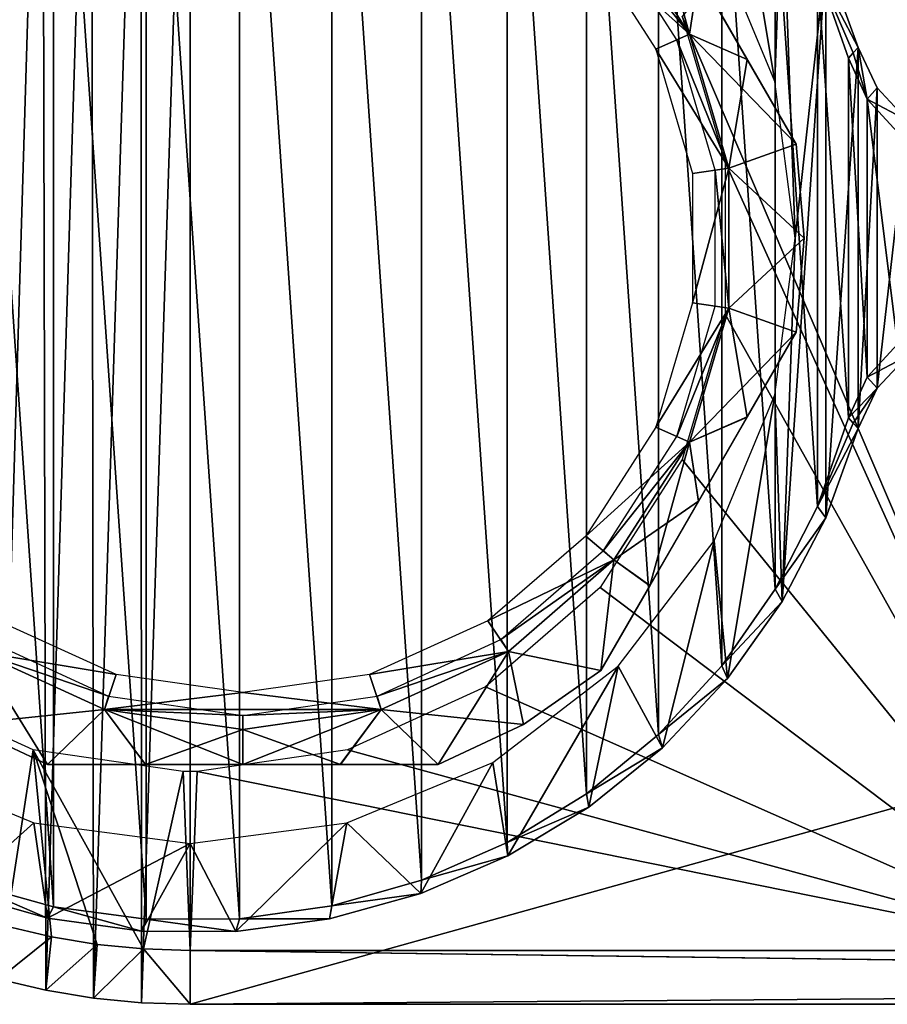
# Model space of a CAD drawing. Header units: millimetres. Extents: x -98 to 98, y -35 to 25.
# Tile 2 of 11: x -81 to -57, y -22 to 6. Entities that reach past the tile are written whole.
import ezdxf

# ---------------------------------------------------------------- set-up
doc = ezdxf.new("R2010")
doc.units = ezdxf.units.MM
doc.header["$LTSCALE"] = 81.481481
for name, color, linetype in [('12', 7, 'CONTINUOUS'), ('2', 7, 'CONTINUOUS'), ('27', 7, 'CONTINUOUS'), ('28', 7, 'CONTINUOUS'), ('3', 7, 'CONTINUOUS'), ('31', 7, 'CONTINUOUS'), ('32', 7, 'CONTINUOUS'), ('33', 7, 'CONTINUOUS'), ('35', 7, 'CONTINUOUS'), ('36', 7, 'CONTINUOUS'), ('37', 7, 'CONTINUOUS'), ('38', 7, 'CONTINUOUS'), ('39', 7, 'CONTINUOUS'), ('40', 7, 'CONTINUOUS'), ('55', 7, 'CONTINUOUS'), ('56', 7, 'CONTINUOUS'), ('57', 7, 'CONTINUOUS'), ('6', 7, 'CONTINUOUS'), ('60', 7, 'CONTINUOUS'), ('61', 7, 'CONTINUOUS')]:
    doc.layers.add(name, color=color, linetype=linetype)

msp = doc.modelspace()

# ---------------------------------------------------------------- linework, layer by layer
at = {"layer": '12', "color": 7, "linetype": 'CONTINUOUS', "true_color": 0xa2afbf}
for points in [[(-79.261, -21.655, -32.6), (-79.319, 20.628, -32.6), (-77.914, 20.767, -32.6), (-79.261, -21.655, -32.6)], [(-77.888, -21.789, -32.6), (-79.261, -21.655, -32.6), (-77.914, 20.767, -32.6), (-77.888, -21.789, -32.6)], [(-76.5, 20.811, -32.6), (-77.888, -21.789, -32.6), (-77.914, 20.767, -32.6), (-76.5, 20.811, -32.6)], [(-76.5, 20.811, -32.6), (-76.5, -21.834, -32.6), (-77.888, -21.789, -32.6), (-76.5, 20.811, -32.6)], [(-76.5, 20.811, -32.6), (76.5, 20.811, -32.6), (-76.5, -21.834, -32.6), (-76.5, 20.811, -32.6)], [(-76.5, -21.834, -32.6), (76.5, 20.811, -32.6), (76.5, -21.834, -32.6), (-76.5, -21.834, -32.6)], [(-80.62, -21.432, -32.6), (-80.714, 20.394, -32.6), (-79.319, 20.628, -32.6), (-80.62, -21.432, -32.6)], [(-79.261, -21.655, -32.6), (-80.62, -21.432, -32.6), (-79.319, 20.628, -32.6), (-79.261, -21.655, -32.6)], [(-81.971, -21.118, -32.6), (-82.11, 20.062, -32.6), (-80.714, 20.394, -32.6), (-81.971, -21.118, -32.6)], [(-80.62, -21.432, -32.6), (-81.971, -21.118, -32.6), (-80.714, 20.394, -32.6), (-80.62, -21.432, -32.6)]]:
    msp.add_3dface(points, dxfattribs=at)
at = {"layer": '2', "color": 7, "linetype": 'CONTINUOUS', "true_color": 0xa2afbf}
for points in [[(-80.454, -19.911, 26), (-81.748, -19.609, 26), (-81.971, -21.118, -32.6), (-80.454, -19.911, 26)], [(-80.62, -21.432, -32.6), (-80.454, -19.911, 26), (-81.971, -21.118, -32.6), (-80.62, -21.432, -32.6)], [(-79.152, -20.126, 26), (-80.454, -19.911, 26), (-80.62, -21.432, -32.6), (-79.152, -20.126, 26)], [(-79.261, -21.655, -32.6), (-79.152, -20.126, 26), (-80.62, -21.432, -32.6), (-79.261, -21.655, -32.6)], [(-77.833, -20.256, 26), (-79.152, -20.126, 26), (-79.261, -21.655, -32.6), (-77.833, -20.256, 26)], [(-77.888, -21.789, -32.6), (-77.833, -20.256, 26), (-79.261, -21.655, -32.6), (-77.888, -21.789, -32.6)], [(-76.5, -21.834, -32.6), (-77.833, -20.256, 26), (-77.888, -21.789, -32.6), (-76.5, -21.834, -32.6)], [(-76.5, -20.3, 26), (-77.833, -20.256, 26), (-76.5, -21.834, -32.6), (-76.5, -20.3, 26)]]:
    msp.add_3dface(points, dxfattribs=at)
at = {"layer": '27', "color": 7, "linetype": 'CONTINUOUS', "true_color": 0xe0f2ff}
for points in [[(-62.265, 5.816, -34), (-64.42, 9.168, -34), (-65.225, 8.494, -34), (-62.265, 5.816, -34)], [(-63.224, 5.389, -34), (-62.265, 5.816, -34), (-65.225, 8.494, -34), (-63.224, 5.389, -34)], [(-61.142, 1.992, -34), (-62.265, 5.816, -34), (-63.224, 5.389, -34), (-61.142, 1.992, -34)], [(-62.182, 1.846, -34), (-61.142, 1.992, -34), (-63.224, 5.389, -34), (-62.182, 1.846, -34)], [(-61.142, -1.992, -34), (-61.142, 1.992, -34), (-62.182, -1.847, -34), (-61.142, -1.992, -34)], [(-62.182, -1.847, -34), (-61.142, 1.992, -34), (-62.182, 1.846, -34), (-62.182, -1.847, -34)], [(-63.225, -5.389, -34), (-61.142, -1.992, -34), (-62.182, -1.847, -34), (-63.225, -5.389, -34)], [(-62.265, -5.816, -34), (-61.142, -1.992, -34), (-63.225, -5.389, -34), (-62.265, -5.816, -34)], [(-65.225, -8.494, -34), (-62.265, -5.816, -34), (-63.225, -5.389, -34), (-65.225, -8.494, -34)], [(-64.42, -9.168, -34), (-62.265, -5.816, -34), (-65.225, -8.494, -34), (-64.42, -9.168, -34)], [(-68.017, -10.906, -34), (-64.42, -9.168, -34), (-65.225, -8.494, -34), (-68.017, -10.906, -34)], [(-67.431, -11.778, -34), (-64.42, -9.168, -34), (-68.017, -10.906, -34), (-67.431, -11.778, -34)], [(-81.984, -10.905, -34), (-82.569, -11.778, -34), (-78.61, -12.437, -34), (-81.984, -10.905, -34)], [(-71.39, -12.437, -34), (-67.431, -11.778, -34), (-68.017, -10.906, -34), (-71.39, -12.437, -34)], [(-82.569, -11.778, -34), (-78.944, -13.433, -34), (-78.61, -12.437, -34), (-82.569, -11.778, -34)], [(-71.056, -13.433, -34), (-67.431, -11.778, -34), (-71.39, -12.437, -34), (-71.056, -13.433, -34)], [(-78.61, -12.437, -34), (-78.944, -13.433, -34), (-75, -12.95, -34), (-78.61, -12.437, -34)], [(-75, -12.95, -34), (-71.056, -13.433, -34), (-71.39, -12.437, -34), (-75, -12.95, -34)], [(-78.944, -13.433, -34), (-71.056, -13.433, -34), (-75, -12.95, -34), (-78.944, -13.433, -34)], [(-75, -14, -34), (-71.056, -13.433, -34), (-78.944, -13.433, -34), (-75, -14, -34)]]:
    msp.add_3dface(points, dxfattribs=at)
at = {"layer": '28', "color": 7, "linetype": 'CONTINUOUS', "true_color": 0xe0f2ff}
for points in [[(-62.265, 5.816, -53.2), (-64.722, 8.906, -53.2), (-64.42, 9.168, -53.2), (-62.265, 5.816, -53.2)], [(-62.629, 5.65, -53.2), (-64.722, 8.906, -53.2), (-62.265, 5.816, -53.2), (-62.629, 5.65, -53.2)], [(-61.142, 1.992, -53.2), (-62.629, 5.65, -53.2), (-62.265, 5.816, -53.2), (-61.142, 1.992, -53.2)], [(-61.538, 1.935, -53.2), (-62.629, 5.65, -53.2), (-61.142, 1.992, -53.2), (-61.538, 1.935, -53.2)], [(-61.142, -1.992, -53.2), (-61.538, 1.935, -53.2), (-61.142, 1.992, -53.2), (-61.142, -1.992, -53.2)], [(-61.538, -1.935, -53.2), (-61.538, 1.935, -53.2), (-61.142, -1.992, -53.2), (-61.538, -1.935, -53.2)], [(-62.629, -5.65, -53.2), (-61.538, -1.935, -53.2), (-61.142, -1.992, -53.2), (-62.629, -5.65, -53.2)], [(-62.265, -5.816, -53.2), (-62.629, -5.65, -53.2), (-61.142, -1.992, -53.2), (-62.265, -5.816, -53.2)], [(-64.722, -8.906, -53.2), (-62.629, -5.65, -53.2), (-62.265, -5.816, -53.2), (-64.722, -8.906, -53.2)], [(-64.42, -9.168, -53.2), (-64.722, -8.906, -53.2), (-62.265, -5.816, -53.2), (-64.42, -9.168, -53.2)], [(-67.647, -11.441, -53.2), (-64.722, -8.906, -53.2), (-64.42, -9.168, -53.2), (-67.647, -11.441, -53.2)], [(-67.431, -11.778, -53.2), (-67.647, -11.441, -53.2), (-64.42, -9.168, -53.2), (-67.431, -11.778, -53.2)], [(-82.353, -11.441, -53.2), (-78.832, -13.049, -53.2), (-82.569, -11.778, -53.2), (-82.353, -11.441, -53.2)], [(-71.168, -13.049, -53.2), (-67.647, -11.441, -53.2), (-67.431, -11.778, -53.2), (-71.168, -13.049, -53.2)], [(-82.569, -11.778, -53.2), (-78.832, -13.049, -53.2), (-78.944, -13.433, -53.2), (-82.569, -11.778, -53.2)], [(-71.056, -13.433, -53.2), (-71.168, -13.049, -53.2), (-67.431, -11.778, -53.2), (-71.056, -13.433, -53.2)], [(-78.832, -13.049, -53.2), (-75, -13.6, -53.2), (-78.944, -13.433, -53.2), (-78.832, -13.049, -53.2)], [(-75, -13.6, -53.2), (-71.168, -13.049, -53.2), (-71.056, -13.433, -53.2), (-75, -13.6, -53.2)], [(-78.944, -13.433, -53.2), (-75, -13.6, -53.2), (-75, -14, -53.2), (-78.944, -13.433, -53.2)], [(-75, -14, -53.2), (-75, -13.6, -53.2), (-71.056, -13.433, -53.2), (-75, -14, -53.2)]]:
    msp.add_3dface(points, dxfattribs=at)
at = {"layer": '3', "color": 7, "linetype": 'CONTINUOUS', "true_color": 0xa2afbf}
for points in [[(-76.5, -20.3, 26), (-76.5, -21.834, -32.6), (-3.568, -21.268, -10.985), (-76.5, -20.3, 26)], [(-51.105, -20.3, 26), (-76.5, -20.3, 26), (-6.788, -21.226, -9.344), (-51.105, -20.3, 26)], [(-6.788, -21.226, -9.344), (-76.5, -20.3, 26), (-3.568, -21.268, -10.985), (-6.788, -21.226, -9.344)], [(-76.5, -21.834, -32.6), (76.5, -21.834, -32.6), (-3.568, -21.268, -10.985), (-76.5, -21.834, -32.6)]]:
    msp.add_3dface(points, dxfattribs=at)
at = {"layer": '31', "color": 7, "linetype": 'CONTINUOUS', "true_color": 0xe0f2ff}
for points in [[(-63.396, 9.902, -34.724), (-59.226, 2.678, -35.155), (-64.794, 12.322, -35.155), (-63.396, 9.902, -34.724)], [(-64.794, 12.322, -35.155), (-59.226, 2.678, -35.155), (-59.226, 2.678, -52.045), (-64.794, 12.322, -35.155)], [(-64.794, 12.322, -52.045), (-64.794, 12.322, -35.155), (-59.226, 2.678, -52.045), (-64.794, 12.322, -52.045)], [(-63.396, 9.902, -52.476), (-64.794, 12.322, -52.045), (-60.621, 5.094, -52.475), (-63.396, 9.902, -52.476)], [(-60.621, 5.094, -52.475), (-64.794, 12.322, -52.045), (-59.226, 2.678, -52.045), (-60.621, 5.094, -52.475)], [(-60.621, 5.094, -34.725), (-59.226, 2.678, -35.155), (-63.396, 9.902, -34.724), (-60.621, 5.094, -34.725)], [(-62.009, 7.499, -34.577), (-60.621, 5.094, -34.725), (-63.396, 9.902, -34.724), (-62.009, 7.499, -34.577)], [(-62.009, 7.499, -52.623), (-63.396, 9.902, -52.476), (-60.621, 5.094, -52.475), (-62.009, 7.499, -52.623)]]:
    msp.add_3dface(points, dxfattribs=at)
at = {"layer": '32', "color": 7, "linetype": 'CONTINUOUS', "true_color": 0xe0f2ff}
for points in [[(-63.399, -9.906, -52.475), (-59.226, -2.678, -52.045), (-64.794, -12.322, -52.045), (-63.399, -9.906, -52.475)], [(-64.794, -12.322, -52.045), (-59.226, -2.678, -52.045), (-59.226, -2.678, -35.155), (-64.794, -12.322, -52.045)], [(-64.794, -12.322, -35.155), (-64.794, -12.322, -52.045), (-59.226, -2.678, -35.155), (-64.794, -12.322, -35.155)], [(-60.621, -5.094, -34.725), (-64.794, -12.322, -35.155), (-59.226, -2.678, -35.155), (-60.621, -5.094, -34.725)], [(-60.623, -5.098, -52.476), (-59.226, -2.678, -52.045), (-63.399, -9.906, -52.475), (-60.623, -5.098, -52.476)], [(-63.396, -9.902, -34.724), (-64.794, -12.322, -35.155), (-60.621, -5.094, -34.725), (-63.396, -9.902, -34.724)], [(-62.01, -7.501, -52.623), (-60.623, -5.098, -52.476), (-63.399, -9.906, -52.475), (-62.01, -7.501, -52.623)], [(-62.009, -7.499, -34.577), (-63.396, -9.902, -34.724), (-60.621, -5.094, -34.725), (-62.009, -7.499, -34.577)]]:
    msp.add_3dface(points, dxfattribs=at)
at = {"layer": '33', "color": 7, "linetype": 'CONTINUOUS', "true_color": 0xe0f2ff}
for points in [[(-77.78, -15, -52.475), (-69.432, -15, -52.045), (-80.568, -15, -52.045), (-77.78, -15, -52.475)], [(-80.568, -15, -52.045), (-69.432, -15, -52.045), (-69.432, -15, -35.155), (-80.568, -15, -52.045)], [(-80.568, -15, -35.155), (-80.568, -15, -52.045), (-69.432, -15, -35.155), (-80.568, -15, -35.155)], [(-77.777, -15, -34.725), (-80.568, -15, -35.155), (-72.22, -15, -34.725), (-77.777, -15, -34.725)], [(-72.22, -15, -34.725), (-80.568, -15, -35.155), (-69.432, -15, -35.155), (-72.22, -15, -34.725)], [(-72.223, -15, -52.475), (-69.432, -15, -52.045), (-77.78, -15, -52.475), (-72.223, -15, -52.475)], [(-75, -15, -52.623), (-72.223, -15, -52.475), (-77.78, -15, -52.475), (-75, -15, -52.623)], [(-75, -15, -34.577), (-77.777, -15, -34.725), (-72.22, -15, -34.725), (-75, -15, -34.577)]]:
    msp.add_3dface(points, dxfattribs=at)
at = {"layer": '35', "color": 7, "linetype": 'CONTINUOUS', "true_color": 0xe0f2ff}
for points in [[(-80.568, -15, -52.045), (-80.568, -15, -35.155), (-83, -13.856, -35.155), (-80.568, -15, -52.045)], [(-80.568, -15, -52.045), (-83, -13.856, -35.155), (-83, -13.856, -52.045), (-80.568, -15, -52.045)]]:
    msp.add_3dface(points, dxfattribs=at)
at = {"layer": '36', "color": 7, "linetype": 'CONTINUOUS', "true_color": 0xe0f2ff}
for points in [[(-59.226, 2.678, -52.045), (-59.226, 2.678, -35.155), (-59, 0.001, -35.155), (-59.226, 2.678, -52.045)], [(-59, 0.001, -52.045), (-59.226, 2.678, -52.045), (-59, 0.001, -35.155), (-59, 0.001, -52.045)], [(-59.226, -2.678, -35.155), (-59.226, -2.678, -52.045), (-59, 0.001, -52.045), (-59.226, -2.678, -35.155)], [(-59.226, -2.678, -35.155), (-59, 0.001, -52.045), (-59, 0.001, -35.155), (-59.226, -2.678, -35.155)], [(-64.794, -12.322, -52.045), (-64.794, -12.322, -35.155), (-67, -13.856, -35.155), (-64.794, -12.322, -52.045)], [(-67, -13.856, -52.045), (-64.794, -12.322, -52.045), (-67, -13.856, -35.155), (-67, -13.856, -52.045)], [(-69.432, -15, -35.155), (-69.432, -15, -52.045), (-67, -13.856, -52.045), (-69.432, -15, -35.155)], [(-69.432, -15, -35.155), (-67, -13.856, -52.045), (-67, -13.856, -35.155), (-69.432, -15, -35.155)]]:
    msp.add_3dface(points, dxfattribs=at)
at = {"layer": '37', "color": 7, "linetype": 'CONTINUOUS', "true_color": 0xe0f2ff}
for points in [[(-62.265, 5.816, -53.2), (-64.42, 9.168, -53.2), (-62.009, 7.499, -52.623), (-62.265, 5.816, -53.2)], [(-62.265, 5.816, -53.2), (-62.009, 7.499, -52.623), (-60.621, 5.094, -52.475), (-62.265, 5.816, -53.2)], [(-61.142, 1.992, -53.2), (-62.265, 5.816, -53.2), (-59.226, 2.678, -52.045), (-61.142, 1.992, -53.2)], [(-62.265, 5.816, -53.2), (-60.621, 5.094, -52.475), (-59.226, 2.678, -52.045), (-62.265, 5.816, -53.2)], [(-61.142, 1.992, -53.2), (-59.226, 2.678, -52.045), (-59, 0.001, -52.045), (-61.142, 1.992, -53.2)], [(-61.142, -1.992, -53.2), (-61.142, 1.992, -53.2), (-59, 0.001, -52.045), (-61.142, -1.992, -53.2)], [(-59.226, -2.678, -52.045), (-61.142, -1.992, -53.2), (-59, 0.001, -52.045), (-59.226, -2.678, -52.045)], [(-62.265, -5.816, -53.2), (-61.142, -1.992, -53.2), (-60.623, -5.098, -52.476), (-62.265, -5.816, -53.2)], [(-61.142, -1.992, -53.2), (-59.226, -2.678, -52.045), (-60.623, -5.098, -52.476), (-61.142, -1.992, -53.2)], [(-62.265, -5.816, -53.2), (-60.623, -5.098, -52.476), (-62.01, -7.501, -52.623), (-62.265, -5.816, -53.2)], [(-64.42, -9.168, -53.2), (-62.265, -5.816, -53.2), (-63.399, -9.906, -52.475), (-64.42, -9.168, -53.2)], [(-62.265, -5.816, -53.2), (-62.01, -7.501, -52.623), (-63.399, -9.906, -52.475), (-62.265, -5.816, -53.2)], [(-67.431, -11.778, -53.2), (-64.42, -9.168, -53.2), (-64.794, -12.322, -52.045), (-67.431, -11.778, -53.2)], [(-64.42, -9.168, -53.2), (-63.399, -9.906, -52.475), (-64.794, -12.322, -52.045), (-64.42, -9.168, -53.2)], [(-71.056, -13.433, -53.2), (-67.431, -11.778, -53.2), (-69.432, -15, -52.045), (-71.056, -13.433, -53.2)], [(-69.432, -15, -52.045), (-67.431, -11.778, -53.2), (-67, -13.856, -52.045), (-69.432, -15, -52.045)], [(-67.431, -11.778, -53.2), (-64.794, -12.322, -52.045), (-67, -13.856, -52.045), (-67.431, -11.778, -53.2)], [(-75, -14, -53.2), (-71.056, -13.433, -53.2), (-75, -15, -52.623), (-75, -14, -53.2)], [(-71.056, -13.433, -53.2), (-72.223, -15, -52.475), (-75, -15, -52.623), (-71.056, -13.433, -53.2)], [(-71.056, -13.433, -53.2), (-69.432, -15, -52.045), (-72.223, -15, -52.475), (-71.056, -13.433, -53.2)]]:
    msp.add_3dface(points, dxfattribs=at)
at = {"layer": '38', "color": 7, "linetype": 'CONTINUOUS', "true_color": 0xe0f2ff}
for points in [[(-64.42, 9.168, -34), (-62.265, 5.816, -34), (-63.396, 9.902, -34.724), (-64.42, 9.168, -34)], [(-62.265, 5.816, -34), (-62.009, 7.499, -34.577), (-63.396, 9.902, -34.724), (-62.265, 5.816, -34)], [(-62.265, 5.816, -34), (-60.621, 5.094, -34.725), (-62.009, 7.499, -34.577), (-62.265, 5.816, -34)], [(-62.265, 5.816, -34), (-61.142, 1.992, -34), (-60.621, 5.094, -34.725), (-62.265, 5.816, -34)], [(-61.142, 1.992, -34), (-59.226, 2.678, -35.155), (-60.621, 5.094, -34.725), (-61.142, 1.992, -34)], [(-59.226, 2.678, -35.155), (-61.142, 1.992, -34), (-59, 0.001, -35.155), (-59.226, 2.678, -35.155)], [(-61.142, 1.992, -34), (-61.142, -1.992, -34), (-59, 0.001, -35.155), (-61.142, 1.992, -34)], [(-61.142, -1.992, -34), (-59.226, -2.678, -35.155), (-59, 0.001, -35.155), (-61.142, -1.992, -34)], [(-61.142, -1.992, -34), (-62.265, -5.816, -34), (-59.226, -2.678, -35.155), (-61.142, -1.992, -34)], [(-62.265, -5.816, -34), (-60.621, -5.094, -34.725), (-59.226, -2.678, -35.155), (-62.265, -5.816, -34)], [(-62.265, -5.816, -34), (-62.009, -7.499, -34.577), (-60.621, -5.094, -34.725), (-62.265, -5.816, -34)], [(-62.265, -5.816, -34), (-64.42, -9.168, -34), (-62.009, -7.499, -34.577), (-62.265, -5.816, -34)], [(-64.42, -9.168, -34), (-63.396, -9.902, -34.724), (-62.009, -7.499, -34.577), (-64.42, -9.168, -34)], [(-64.42, -9.168, -34), (-67.431, -11.778, -34), (-64.794, -12.322, -35.155), (-64.42, -9.168, -34)], [(-64.42, -9.168, -34), (-64.794, -12.322, -35.155), (-63.396, -9.902, -34.724), (-64.42, -9.168, -34)], [(-67.431, -11.778, -34), (-71.056, -13.433, -34), (-67, -13.856, -35.155), (-67.431, -11.778, -34)], [(-64.794, -12.322, -35.155), (-67.431, -11.778, -34), (-67, -13.856, -35.155), (-64.794, -12.322, -35.155)], [(-71.056, -13.433, -34), (-75, -14, -34), (-72.22, -15, -34.725), (-71.056, -13.433, -34)], [(-71.056, -13.433, -34), (-72.22, -15, -34.725), (-69.432, -15, -35.155), (-71.056, -13.433, -34)], [(-71.056, -13.433, -34), (-69.432, -15, -35.155), (-67, -13.856, -35.155), (-71.056, -13.433, -34)], [(-75, -14, -34), (-75, -15, -34.577), (-72.22, -15, -34.725), (-75, -14, -34)]]:
    msp.add_3dface(points, dxfattribs=at)
at = {"layer": '39', "color": 7, "linetype": 'CONTINUOUS', "true_color": 0xe0f2ff}
for points in [[(-82.569, -11.778, -53.2), (-78.944, -13.433, -53.2), (-83, -13.856, -52.045), (-82.569, -11.778, -53.2)], [(-78.944, -13.433, -53.2), (-80.568, -15, -52.045), (-83, -13.856, -52.045), (-78.944, -13.433, -53.2)], [(-78.944, -13.433, -53.2), (-77.78, -15, -52.475), (-80.568, -15, -52.045), (-78.944, -13.433, -53.2)], [(-78.944, -13.433, -53.2), (-75, -14, -53.2), (-77.78, -15, -52.475), (-78.944, -13.433, -53.2)], [(-75, -14, -53.2), (-75, -15, -52.623), (-77.78, -15, -52.475), (-75, -14, -53.2)]]:
    msp.add_3dface(points, dxfattribs=at)
at = {"layer": '40', "color": 7, "linetype": 'CONTINUOUS', "true_color": 0xe0f2ff}
for points in [[(-80.568, -15, -35.155), (-82.569, -11.778, -34), (-83, -13.856, -35.155), (-80.568, -15, -35.155)], [(-78.944, -13.433, -34), (-82.569, -11.778, -34), (-80.568, -15, -35.155), (-78.944, -13.433, -34)], [(-78.944, -13.433, -34), (-80.568, -15, -35.155), (-77.777, -15, -34.725), (-78.944, -13.433, -34)], [(-75, -14, -34), (-78.944, -13.433, -34), (-75, -15, -34.577), (-75, -14, -34)], [(-78.944, -13.433, -34), (-77.777, -15, -34.725), (-75, -15, -34.577), (-78.944, -13.433, -34)]]:
    msp.add_3dface(points, dxfattribs=at)
at = {"layer": '55', "color": 7, "linetype": 'CONTINUOUS', "true_color": 0x333333}
for points in [[(-61.561, 8.626, 26.725), (-61.188, 12.553, 26.725), (-59.838, 4.465, 26.725), (-61.561, 8.626, 26.725)], [(-61.188, 12.553, 26.725), (-59.625, 10.356, 26.725), (-59.838, 4.465, 26.725), (-61.188, 12.553, 26.725)], [(-59.838, 4.465, 26.725), (-59.625, 10.356, 26.725), (-59.25, 0, 26.725), (-59.838, 4.465, 26.725)], [(-59.625, 10.356, 26.725), (-58.376, 7.972, 26.725), (-59.25, 0, 26.725), (-59.625, 10.356, 26.725)], [(-59.625, -10.356, 26.725), (-58.376, 7.972, 26.725), (-58.376, -7.972, 26.725), (-59.625, -10.356, 26.725)], [(-58.376, 7.972, 26.725), (-59.625, -10.356, 26.725), (-59.25, 0, 26.725), (-58.376, 7.972, 26.725)], [(-58.376, 7.972, 26.725), (-57.459, 5.428, 26.725), (-58.376, -7.972, 26.725), (-58.376, 7.972, 26.725)], [(-58.376, -7.972, 26.725), (-57.459, 5.428, 26.725), (-57.459, -5.428, 26.725), (-58.376, -7.972, 26.725)], [(-57.459, 5.428, 26.725), (-56.921, 4.279, 26.725), (-57.459, -5.428, 26.725), (-57.459, 5.428, 26.725)], [(-57.459, -5.428, 26.725), (-56.921, 4.279, 26.725), (-56.921, -4.279, 26.725), (-57.459, -5.428, 26.725)], [(-56.921, 4.279, 26.725), (-56.049, 3.354, 26.725), (-56.921, -4.279, 26.725), (-56.921, 4.279, 26.725)], [(-56.921, -4.279, 26.725), (-56.049, 3.354, 26.725), (-56.049, -3.354, 26.725), (-56.921, -4.279, 26.725)], [(-59.25, 0, 26.725), (-59.625, -10.356, 26.725), (-59.838, -4.465, 26.725), (-59.25, 0, 26.725)], [(-59.838, -4.465, 26.725), (-61.188, -12.553, 26.725), (-61.561, -8.626, 26.725), (-59.838, -4.465, 26.725)], [(-59.625, -10.356, 26.725), (-61.188, -12.553, 26.725), (-59.838, -4.465, 26.725), (-59.625, -10.356, 26.725)], [(-61.561, -8.626, 26.725), (-63.04, -14.521, 26.725), (-64.303, -12.198, 26.725), (-61.561, -8.626, 26.725)], [(-61.188, -12.553, 26.725), (-63.04, -14.521, 26.725), (-61.561, -8.626, 26.725), (-61.188, -12.553, 26.725)], [(-64.303, -12.198, 26.725), (-67.446, -17.608, 26.725), (-67.876, -14.939, 26.725), (-64.303, -12.198, 26.725)], [(-65.138, -16.215, 26.725), (-67.446, -17.608, 26.725), (-64.303, -12.198, 26.725), (-65.138, -16.215, 26.725)], [(-63.04, -14.521, 26.725), (-65.138, -16.215, 26.725), (-64.303, -12.198, 26.725), (-63.04, -14.521, 26.725)], [(-80.964, -16.662, 26.725), (-83.167, -18.643, 26.725), (-85.124, -14.939, 26.725), (-80.964, -16.662, 26.725)], [(-67.876, -14.939, 26.725), (-69.925, -18.677, 26.725), (-72.036, -16.662, 26.725), (-67.876, -14.939, 26.725)], [(-67.446, -17.608, 26.725), (-69.925, -18.677, 26.725), (-67.876, -14.939, 26.725), (-67.446, -17.608, 26.725)], [(-80.572, -19.377, 26.725), (-83.167, -18.643, 26.725), (-80.964, -16.662, 26.725), (-80.572, -19.377, 26.725)], [(-76.5, -17.25, 26.725), (-80.572, -19.377, 26.725), (-80.964, -16.662, 26.725), (-76.5, -17.25, 26.725)], [(-72.036, -16.662, 26.725), (-75.199, -19.757, 26.725), (-76.5, -17.25, 26.725), (-72.036, -16.662, 26.725)], [(-72.528, -19.397, 26.725), (-75.199, -19.757, 26.725), (-72.036, -16.662, 26.725), (-72.528, -19.397, 26.725)], [(-69.925, -18.677, 26.725), (-72.528, -19.397, 26.725), (-72.036, -16.662, 26.725), (-69.925, -18.677, 26.725)], [(-77.896, -19.751, 26.725), (-80.572, -19.377, 26.725), (-76.5, -17.25, 26.725), (-77.896, -19.751, 26.725)], [(-75.199, -19.757, 26.725), (-77.896, -19.751, 26.725), (-76.5, -17.25, 26.725), (-75.199, -19.757, 26.725)]]:
    msp.add_3dface(points, dxfattribs=at)
at = {"layer": '56', "color": 7, "linetype": 'CONTINUOUS', "true_color": 0x333333}
for points in [[(-57.459, 5.428, 26.725), (-58.376, 7.972, 26.725), (-58.614, 7.644, 46.725), (-57.459, 5.428, 26.725)], [(-57.598, 5.277, 36.746), (-57.459, 5.428, 26.725), (-58.614, 7.644, 46.725), (-57.598, 5.277, 36.746)], [(-57.737, 5.126, 46.725), (-57.598, 5.277, 36.746), (-58.614, 7.644, 46.725), (-57.737, 5.126, 46.725)], [(-57.737, -5.126, 46.725), (-58.614, -7.644, 46.725), (-57.598, -5.277, 36.746), (-57.737, -5.126, 46.725)], [(-58.614, -7.644, 46.725), (-57.459, -5.428, 26.725), (-57.598, -5.277, 36.746), (-58.614, -7.644, 46.725)], [(-58.376, -7.972, 26.725), (-57.459, -5.428, 26.725), (-58.614, -7.644, 46.725), (-58.376, -7.972, 26.725)], [(-59.822, -10.008, 46.725), (-58.376, -7.972, 26.725), (-58.614, -7.644, 46.725), (-59.822, -10.008, 46.725)], [(-59.625, -10.356, 26.725), (-58.376, -7.972, 26.725), (-59.822, -10.008, 46.725), (-59.625, -10.356, 26.725)], [(-61.343, -12.189, 46.725), (-59.625, -10.356, 26.725), (-59.822, -10.008, 46.725), (-61.343, -12.189, 46.725)], [(-61.188, -12.553, 26.725), (-59.625, -10.356, 26.725), (-61.343, -12.189, 46.725), (-61.188, -12.553, 26.725)], [(-63.151, -14.147, 46.725), (-61.188, -12.553, 26.725), (-61.343, -12.189, 46.725), (-63.151, -14.147, 46.725)], [(-63.04, -14.521, 26.725), (-61.188, -12.553, 26.725), (-63.151, -14.147, 46.725), (-63.04, -14.521, 26.725)], [(-65.206, -15.835, 46.725), (-63.04, -14.521, 26.725), (-63.151, -14.147, 46.725), (-65.206, -15.835, 46.725)], [(-65.138, -16.215, 26.725), (-63.04, -14.521, 26.725), (-65.206, -15.835, 46.725), (-65.138, -16.215, 26.725)], [(-67.47, -17.227, 46.725), (-65.138, -16.215, 26.725), (-65.206, -15.835, 46.725), (-67.47, -17.227, 46.725)], [(-67.446, -17.608, 26.725), (-65.138, -16.215, 26.725), (-67.47, -17.227, 46.725), (-67.446, -17.608, 26.725)], [(-69.907, -18.299, 46.725), (-67.446, -17.608, 26.725), (-67.47, -17.227, 46.725), (-69.907, -18.299, 46.725)], [(-69.925, -18.677, 26.725), (-67.446, -17.608, 26.725), (-69.907, -18.299, 46.725), (-69.925, -18.677, 26.725)], [(-83.167, -18.643, 26.725), (-80.572, -19.377, 26.725), (-82.963, -18.345, 46.725), (-83.167, -18.643, 26.725)], [(-82.963, -18.345, 46.725), (-80.572, -19.377, 26.725), (-80.4, -19.056, 46.725), (-82.963, -18.345, 46.725)], [(-72.468, -19.028, 46.725), (-69.925, -18.677, 26.725), (-69.907, -18.299, 46.725), (-72.468, -19.028, 46.725)], [(-72.528, -19.397, 26.725), (-69.925, -18.677, 26.725), (-72.468, -19.028, 46.725), (-72.528, -19.397, 26.725)], [(-80.572, -19.377, 26.725), (-77.896, -19.751, 26.725), (-80.4, -19.056, 46.725), (-80.572, -19.377, 26.725)], [(-80.4, -19.056, 46.725), (-77.896, -19.751, 26.725), (-77.759, -19.41, 46.725), (-80.4, -19.056, 46.725)], [(-75.1, -19.4, 46.725), (-72.528, -19.397, 26.725), (-72.468, -19.028, 46.725), (-75.1, -19.4, 46.725)], [(-77.896, -19.751, 26.725), (-75.199, -19.757, 26.725), (-77.759, -19.41, 46.725), (-77.896, -19.751, 26.725)], [(-77.759, -19.41, 46.725), (-75.199, -19.757, 26.725), (-75.1, -19.4, 46.725), (-77.759, -19.41, 46.725)], [(-75.199, -19.757, 26.725), (-72.528, -19.397, 26.725), (-75.1, -19.4, 46.725), (-75.199, -19.757, 26.725)]]:
    msp.add_3dface(points, dxfattribs=at)
at = {"layer": '57', "color": 7, "linetype": 'CONTINUOUS', "true_color": 0x333333}
for points in [[(-77.759, 19.41, 46.725), (-80.4, 19.056, 46.725), (-77.759, -19.41, 46.725), (-77.759, 19.41, 46.725)], [(-75.1, 19.4, 46.725), (-77.759, 19.41, 46.725), (-75.1, -19.4, 46.725), (-75.1, 19.4, 46.725)], [(-77.759, 19.41, 46.725), (-77.759, -19.41, 46.725), (-75.1, -19.4, 46.725), (-77.759, 19.41, 46.725)], [(-72.468, 19.028, 46.725), (-75.1, 19.4, 46.725), (-72.468, -19.028, 46.725), (-72.468, 19.028, 46.725)], [(-75.1, 19.4, 46.725), (-75.1, -19.4, 46.725), (-72.468, -19.028, 46.725), (-75.1, 19.4, 46.725)], [(-80.4, 19.056, 46.725), (-82.963, 18.345, 46.725), (-80.4, -19.056, 46.725), (-80.4, 19.056, 46.725)], [(-80.4, 19.056, 46.725), (-80.4, -19.056, 46.725), (-77.759, -19.41, 46.725), (-80.4, 19.056, 46.725)], [(-69.907, 18.299, 46.725), (-72.468, 19.028, 46.725), (-69.907, -18.299, 46.725), (-69.907, 18.299, 46.725)], [(-72.468, 19.028, 46.725), (-72.468, -19.028, 46.725), (-69.907, -18.299, 46.725), (-72.468, 19.028, 46.725)], [(-82.963, 18.345, 46.725), (-82.963, -18.345, 46.725), (-80.4, -19.056, 46.725), (-82.963, 18.345, 46.725)], [(-67.47, 17.227, 46.725), (-69.907, 18.299, 46.725), (-67.47, -17.227, 46.725), (-67.47, 17.227, 46.725)], [(-69.907, 18.299, 46.725), (-69.907, -18.299, 46.725), (-67.47, -17.227, 46.725), (-69.907, 18.299, 46.725)], [(-65.206, 15.835, 46.725), (-67.47, 17.227, 46.725), (-65.206, -15.835, 46.725), (-65.206, 15.835, 46.725)], [(-67.47, 17.227, 46.725), (-67.47, -17.227, 46.725), (-65.206, -15.835, 46.725), (-67.47, 17.227, 46.725)], [(-63.151, 14.147, 46.725), (-65.206, 15.835, 46.725), (-63.151, -14.147, 46.725), (-63.151, 14.147, 46.725)], [(-65.206, 15.835, 46.725), (-65.206, -15.835, 46.725), (-63.151, -14.147, 46.725), (-65.206, 15.835, 46.725)], [(-61.343, 12.189, 46.725), (-63.151, 14.147, 46.725), (-61.343, -12.189, 46.725), (-61.343, 12.189, 46.725)], [(-63.151, 14.147, 46.725), (-63.151, -14.147, 46.725), (-61.343, -12.189, 46.725), (-63.151, 14.147, 46.725)], [(-59.822, 10.008, 46.725), (-61.343, 12.189, 46.725), (-59.822, -10.008, 46.725), (-59.822, 10.008, 46.725)], [(-61.343, 12.189, 46.725), (-61.343, -12.189, 46.725), (-59.822, -10.008, 46.725), (-61.343, 12.189, 46.725)], [(-58.614, 7.644, 46.725), (-59.822, 10.008, 46.725), (-58.614, -7.644, 46.725), (-58.614, 7.644, 46.725)], [(-59.822, 10.008, 46.725), (-59.822, -10.008, 46.725), (-58.614, -7.644, 46.725), (-59.822, 10.008, 46.725)], [(-57.737, 5.126, 46.725), (-58.614, 7.644, 46.725), (-57.737, -5.126, 46.725), (-57.737, 5.126, 46.725)], [(-58.614, 7.644, 46.725), (-58.614, -7.644, 46.725), (-57.737, -5.126, 46.725), (-58.614, 7.644, 46.725)], [(-57.737, 5.126, 46.725), (-57.737, -5.126, 46.725), (-57.206, -3.962, 46.725), (-57.737, 5.126, 46.725)], [(-57.737, 5.126, 46.725), (-57.206, -3.962, 46.725), (-57.206, 3.962, 46.725), (-57.737, 5.126, 46.725)], [(-57.206, -3.962, 46.725), (-56.333, -3.023, 46.725), (-57.206, 3.962, 46.725), (-57.206, -3.962, 46.725)], [(-57.206, 3.962, 46.725), (-56.333, -3.023, 46.725), (-56.333, 3.023, 46.725), (-57.206, 3.962, 46.725)]]:
    msp.add_3dface(points, dxfattribs=at)
at = {"layer": '6', "color": 7, "linetype": 'CONTINUOUS', "true_color": 0xa2afbf}
for points in [[(-51.105, -20.3, 26), (-51.105, 20.3, 26), (-62.473, 6.313, 26), (-51.105, -20.3, 26)], [(-61.255, 2.165, 26), (-51.105, -20.3, 26), (-62.473, 6.313, 26), (-61.255, 2.165, 26)], [(-61.255, -2.165, 26), (-51.105, -20.3, 26), (-61.255, 2.165, 26), (-61.255, -2.165, 26)], [(-62.473, -6.313, 26), (-51.105, -20.3, 26), (-61.255, -2.165, 26), (-62.473, -6.313, 26)], [(-64.814, -9.955, 26), (-51.105, -20.3, 26), (-62.473, -6.313, 26), (-64.814, -9.955, 26)], [(-68.081, -12.786, 26), (-51.105, -20.3, 26), (-64.814, -9.955, 26), (-68.081, -12.786, 26)], [(-84.919, -12.786, 26), (-81.748, -19.609, 26), (-80.982, -14.584, 26), (-84.919, -12.786, 26)], [(-72.018, -14.584, 26), (-51.105, -20.3, 26), (-68.081, -12.786, 26), (-72.018, -14.584, 26)], [(-81.748, -19.609, 26), (-80.454, -19.911, 26), (-80.982, -14.584, 26), (-81.748, -19.609, 26)], [(-80.454, -19.911, 26), (-79.152, -20.126, 26), (-80.982, -14.584, 26), (-80.454, -19.911, 26)], [(-79.152, -20.126, 26), (-77.833, -20.256, 26), (-80.982, -14.584, 26), (-79.152, -20.126, 26)], [(-80.982, -14.584, 26), (-77.833, -20.256, 26), (-76.7, -15.2, 26), (-80.982, -14.584, 26)], [(-76.3, -15.2, 26), (-51.105, -20.3, 26), (-72.018, -14.584, 26), (-76.3, -15.2, 26)], [(-77.833, -20.256, 26), (-76.5, -20.3, 26), (-76.7, -15.2, 26), (-77.833, -20.256, 26)], [(-76.5, -20.3, 26), (-76.3, -15.2, 26), (-76.7, -15.2, 26), (-76.5, -20.3, 26)], [(-76.5, -20.3, 26), (-51.105, -20.3, 26), (-76.3, -15.2, 26), (-76.5, -20.3, 26)]]:
    msp.add_3dface(points, dxfattribs=at)
at = {"layer": '60', "color": 7, "linetype": 'CONTINUOUS', "true_color": 0x333333}
for points in [[(-57.459, 5.428, 26.725), (-57.598, 5.277, 36.746), (-57.206, 3.962, 46.725), (-57.459, 5.428, 26.725)], [(-56.921, 4.279, 26.725), (-57.459, 5.428, 26.725), (-57.206, 3.962, 46.725), (-56.921, 4.279, 26.725)], [(-57.598, 5.277, 36.746), (-57.737, 5.126, 46.725), (-57.206, 3.962, 46.725), (-57.598, 5.277, 36.746)], [(-56.049, 3.354, 26.725), (-56.921, 4.279, 26.725), (-57.206, 3.962, 46.725), (-56.049, 3.354, 26.725)], [(-56.049, 3.354, 26.725), (-57.206, 3.962, 46.725), (-56.333, 3.023, 46.725), (-56.049, 3.354, 26.725)]]:
    msp.add_3dface(points, dxfattribs=at)
at = {"layer": '61', "color": 7, "linetype": 'CONTINUOUS', "true_color": 0x333333}
for points in [[(-56.049, -3.354, 26.725), (-56.333, -3.023, 46.725), (-57.206, -3.962, 46.725), (-56.049, -3.354, 26.725)], [(-56.921, -4.279, 26.725), (-56.049, -3.354, 26.725), (-57.206, -3.962, 46.725), (-56.921, -4.279, 26.725)], [(-57.737, -5.126, 46.725), (-56.921, -4.279, 26.725), (-57.206, -3.962, 46.725), (-57.737, -5.126, 46.725)], [(-56.921, -4.279, 26.725), (-57.737, -5.126, 46.725), (-57.598, -5.277, 36.746), (-56.921, -4.279, 26.725)], [(-57.459, -5.428, 26.725), (-56.921, -4.279, 26.725), (-57.598, -5.277, 36.746), (-57.459, -5.428, 26.725)]]:
    msp.add_3dface(points, dxfattribs=at)

doc.saveas('drawing.dxf')
